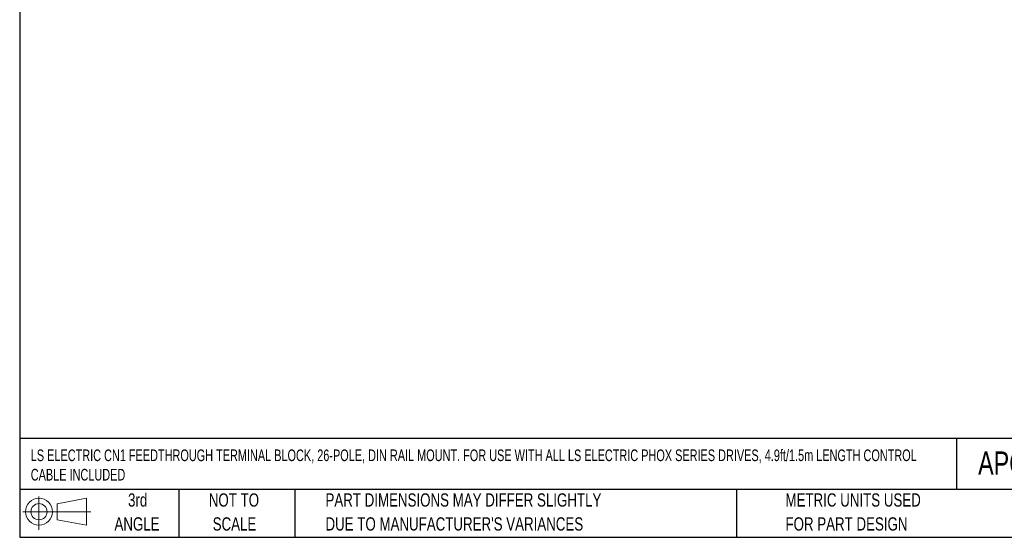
# Model space of a CAD drawing. Header units: inches. Extents: x 0 to 814, y 0 to 621.
# Tile 1 of 41: x 0 to 471, y 0 to 248. Entities that reach past the tile are written whole.
import ezdxf

# ---------------------------------------------------------------- set-up
doc = ezdxf.new("R2010")
doc.units = ezdxf.units.IN
doc.header["$LTSCALE"] = 10
doc.header["$MEASUREMENT"] = 0
doc.layers.add('DIMENSIONS', color=140, linetype='Continuous')
doc.layers.add('TEXT', color=140, linetype='Continuous')
doc.styles.add('SLDTEXTSTYLE0', font='TXT', dxfattribs={"width": 0.75})

# ---------------------------------------------------------------- blocks, each defined once
blk = doc.blocks.new('Block11')
at = {"color": 7, "linetype": 'Continuous', "lineweight": 18}
for p, q in [((7.77, 15.93), (7.77, 0)), ((16.44, 12.5), (30.53, 15.1)), ((30.53, 15.1), (30.53, 2.19)), ((16.44, 4.79), (16.44, 12.5)), ((0, 8.65), (32.62, 8.65)), ((16.44, 4.79), (30.53, 2.19))]:
    blk.add_line(p, q, dxfattribs=at)
for radius in [6.45, 3.86]:
    blk.add_circle((7.77, 8.65), radius, dxfattribs=at)
blk = doc.blocks.new('Block12')
at = {"color": 7, "linetype": 'Continuous'}
blk.add_blockref('Block11', (0, 0), dxfattribs=at)
blk = doc.blocks.new('SW_NOTE_0_3')
at = {"layer": 'TEXT', "color": 0, "char_height": 6.35, "attachment_point": 1, "style": 'SLDTEXTSTYLE0'}
for s, insert in [('PART DIMENSIONS MAY DIFFER SLIGHTLY', (0, 8.19)), ("DUE TO MANUFACTURER'S VARIANCES", (0, -3.28))]:
    blk.add_mtext(s, dxfattribs=dict(at, insert=insert))
blk = doc.blocks.new('SW_NOTE_0_4')
at = {"layer": 'TEXT', "color": 0, "char_height": 6.35, "attachment_point": 2, "style": 'SLDTEXTSTYLE0'}
for s, insert in [('NOT TO', (15.78, 8.19)), ('SCALE', (16.06, -3.28))]:
    blk.add_mtext(s, dxfattribs=dict(at, insert=insert))
blk = doc.blocks.new('SW_NOTE_0_5')
at = {"layer": 'TEXT', "color": 0, "char_height": 6.35, "attachment_point": 2, "style": 'SLDTEXTSTYLE0'}
for s, insert in [('3rd', (6.95, 8.19)), ('ANGLE', (6.65, -3.28))]:
    blk.add_mtext(s, dxfattribs=dict(at, insert=insert))
blk = doc.blocks.new('SW_NOTE_0_6')
at = {"layer": 'TEXT', "color": 0, "char_height": 6.35, "attachment_point": 1, "style": 'SLDTEXTSTYLE0'}
for s, insert in [('METRIC UNITS USED', (0, 8.19)), ('FOR PART DESIGN', (0, -3.28))]:
    blk.add_mtext(s, dxfattribs=dict(at, insert=insert))

msp = doc.modelspace()

# ---------------------------------------------------------------- linework, layer by layer
at = {"layer": 'DEFPOINTS'}
msp.add_lwpolyline([(0, 0), (813.96, 0), (813.96, 621.17), (0, 621.17)], close=True, dxfattribs=at)
at = {"layer": 'TEXT'}
for p, q in [((0, 609.6), (0, 0)), ((800.1, 47.33), (0, 47.33)), ((448.23, 47.33), (448.23, 22.86)), ((800.1, 22.86), (0, 22.86)), ((76.2, 22.86), (76.2, 0)), ((131.58, 22.86), (131.58, 0)), ((342.89, 22.86), (342.89, 0)), ((0, 0), (800.1, 0))]:
    msp.add_line(p, q, dxfattribs=at)

# ---------------------------------------------------------------- block references
for name, p in [('Block12', (1.46, 3.61)), ('SW_NOTE_0_5', (49.49, 12.86)), ('SW_NOTE_0_4', (86.72, 12.86)), ('SW_NOTE_0_3', (146.31, 12.86)), ('SW_NOTE_0_6', (366.39, 12.86))]:
    msp.add_blockref(name, p, dxfattribs=at)

# ---------------------------------------------------------------- texts
at = {"layer": 'DIMENSIONS', "char_height": 3.5}
for insert, attachment_point in [((98.61, 112.42), 6), ((130.2, 112.22), 4)]:
    msp.add_mtext('\\A1;', dxfattribs=dict(at, insert=insert, attachment_point=attachment_point))
at = {"layer": 'TEXT', "insert": (5.31, 42.06), "char_height": 5.57052, "width": 430.1177, "attachment_point": 1, "style": 'SLDTEXTSTYLE0'}
msp.add_mtext('{\\W0.7;LS ELECTRIC CN1 FEEDTHROUGH TERMINAL BLOCK, 26-POLE, DIN RAIL MOUNT. FOR USE WITH ALL LS ELECTRIC PHOX SERIES DRIVES, 4.9ft/1.5m LENGTH CONTROL CABLE INCLUDED}', dxfattribs=at)
at = {"layer": 'TEXT', "insert": (458.57, 41.1), "char_height": 11.1125, "attachment_point": 1, "style": 'SLDTEXTSTYLE0'}
msp.add_mtext('APCS-PHOX-IOT015-AD_CBL', dxfattribs=at)

doc.saveas('drawing.dxf')
